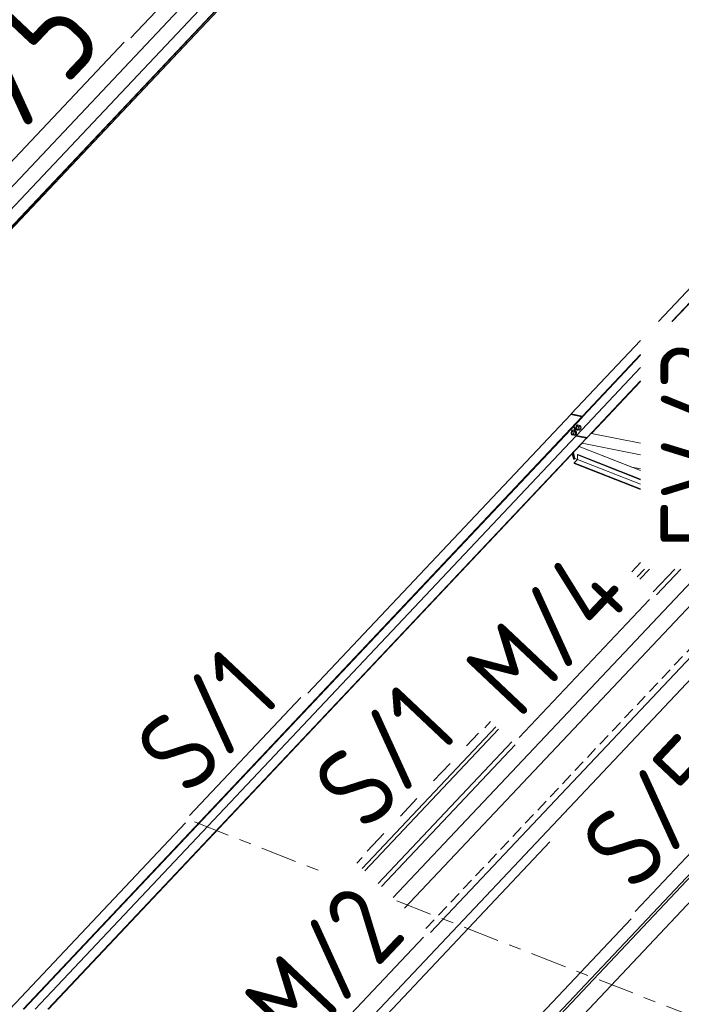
# Model space of a CAD drawing. Header units: millimetres. Extents: x -681 to 506, y -45 to 794.
# Tile 68 of 256: x -309 to -276, y 247 to 296. Entities that reach past the tile are written whole.
import ezdxf

# ---------------------------------------------------------------- set-up
doc = ezdxf.new("R2010")
doc.units = ezdxf.units.MM
doc.header["$LTSCALE"] = 0.6
for name, pattern in [('VERDECKT2', [1.5, 1, -0.5]), ('XKITLINE00', [0]), ('XKITLINE02', [4, 2, -2]), ('XKITLINE03', [6, 3, -1, 1, -1])]:
    doc.linetypes.add(name, pattern=pattern)
for name, color, linetype, lineweight in [('Bolt', 7, 'Continuous', 0), ('Part', 2, 'Continuous', 0), ('PartMark', 3, 'Continuous', 0), ('S-GRID', 1, 'Continuous', 0)]:
    doc.layers.add(name, color=color, linetype=linetype, lineweight=lineweight)
doc.styles.add('ISOCPEUR', font='ISOCPEUR.TTF')

msp = doc.modelspace()

# ---------------------------------------------------------------- linework, layer by layer
at = {"layer": 'Bolt', "color": 3, "linetype": 'XKITLINE00', "lineweight": 0}
for p, q in [((-281.04, 275.891), (-281.057, 275.824)), ((-281.057, 275.824), (-281.054, 275.76)), ((-281.054, 275.76), (-281.033, 275.715)), ((-281.009, 275.942), (-281.04, 275.891)), ((-281.033, 275.82), (-281.017, 275.886)), ((-281.031, 275.755), (-281.033, 275.82)), ((-281.01, 275.71), (-281.031, 275.755)), ((-281.012, 275.881), (-281.025, 275.761)), ((-280.932, 275.743), (-281.025, 275.761)), ((-281.025, 275.761), (-280.974, 275.709)), ((-281.017, 275.886), (-280.985, 275.938)), ((-280.949, 275.948), (-281.012, 275.881)), ((-280.919, 275.863), (-281.012, 275.881)), ((-280.971, 275.964), (-281.009, 275.942)), ((-280.985, 275.938), (-280.948, 275.96)), ((-280.971, 275.964), (-280.948, 275.96)), ((-280.949, 275.948), (-280.856, 275.93)), ((-280.948, 275.96), (-280.914, 275.946)), ((-280.932, 275.743), (-280.919, 275.863)), ((-280.932, 275.743), (-280.882, 275.69)), ((-280.856, 275.93), (-280.919, 275.863)), ((-280.914, 275.946), (-280.911, 275.941)), ((-280.882, 275.69), (-280.837, 275.737)), ((-280.876, 275.744), (-280.832, 275.736)), ((-280.862, 275.875), (-280.818, 275.867)), ((-280.861, 275.797), (-280.852, 275.83)), ((-280.859, 275.764), (-280.861, 275.797)), ((-280.849, 275.742), (-280.859, 275.764)), ((-280.805, 275.877), (-280.856, 275.93)), ((-280.852, 275.83), (-280.837, 275.856)), ((-280.832, 275.736), (-280.849, 275.742)), ((-280.837, 275.856), (-280.818, 275.867)), ((-280.813, 275.747), (-280.832, 275.736)), ((-280.809, 276.135), (-280.826, 276.068)), ((-280.826, 276.068), (-280.823, 276.004)), ((-280.823, 276.004), (-280.802, 275.959)), ((-280.818, 275.867), (-280.801, 275.86)), ((-280.797, 275.772), (-280.813, 275.747)), ((-280.778, 276.186), (-280.809, 276.135)), ((-280.807, 275.863), (-280.805, 275.877)), ((-280.803, 276.064), (-280.786, 276.131)), ((-280.8, 275.999), (-280.803, 276.064)), ((-280.802, 275.959), (-280.768, 275.946)), ((-280.801, 275.86), (-280.79, 275.838)), ((-280.779, 275.955), (-280.8, 275.999)), ((-280.789, 275.806), (-280.797, 275.772)), ((-280.781, 276.126), (-280.794, 276.006)), ((-280.701, 275.987), (-280.794, 276.006)), ((-280.794, 276.006), (-280.744, 275.953)), ((-280.79, 275.838), (-280.789, 275.806)), ((-280.786, 276.131), (-280.755, 276.182)), ((-280.718, 276.193), (-280.781, 276.126)), ((-280.688, 276.107), (-280.781, 276.126)), ((-280.745, 275.942), (-280.779, 275.955)), ((-280.74, 276.208), (-280.778, 276.186)), ((-280.768, 275.946), (-280.745, 275.942)), ((-280.755, 276.182), (-280.717, 276.204)), ((-280.73, 275.95), (-280.745, 275.942)), ((-280.744, 275.953), (-280.651, 275.934)), ((-280.74, 276.208), (-280.717, 276.204)), ((-280.718, 276.193), (-280.625, 276.174)), ((-280.717, 276.204), (-280.683, 276.191)), ((-280.701, 275.987), (-280.688, 276.107)), ((-280.701, 275.987), (-280.651, 275.934)), ((-280.625, 276.174), (-280.688, 276.107)), ((-280.683, 276.191), (-280.68, 276.185)), ((-280.651, 275.934), (-280.607, 275.981)), ((-280.645, 275.989), (-280.601, 275.98)), ((-280.631, 276.12), (-280.587, 276.111)), ((-280.63, 276.041), (-280.622, 276.074)), ((-280.629, 276.009), (-280.63, 276.041)), ((-280.618, 275.986), (-280.629, 276.009)), ((-280.575, 276.121), (-280.625, 276.174)), ((-280.622, 276.074), (-280.606, 276.1)), ((-280.601, 275.98), (-280.618, 275.986)), ((-280.606, 276.1), (-280.587, 276.111)), ((-280.582, 275.991), (-280.601, 275.98)), ((-280.587, 276.111), (-280.57, 276.104)), ((-280.567, 276.016), (-280.582, 275.991)), ((-280.576, 276.107), (-280.575, 276.121)), ((-280.57, 276.104), (-280.56, 276.082)), ((-280.558, 276.05), (-280.567, 276.016)), ((-280.56, 276.082), (-280.558, 276.05)), ((-281.033, 275.715), (-280.999, 275.702)), ((-280.976, 275.697), (-281.01, 275.71)), ((-280.999, 275.702), (-280.976, 275.697)), ((-280.961, 275.706), (-280.976, 275.697)), ((-280.974, 275.709), (-280.882, 275.69))]:
    msp.add_line(p, q, dxfattribs=at)
at = {"layer": 'Part', "color": 2, "linetype": 'XKITLINE00', "lineweight": 0}
for p, q in [((-276.053, 281.342), (-248.243, 310.8)), ((-276.021, 281.342), (-248.237, 310.773)), ((-290.248, 308.924), (-302.962, 295.457)), ((-288.967, 308.073), (-316.208, 279.217)), ((-287.98, 308.245), (-315.606, 278.981)), ((-287.945, 308.251), (-315.587, 278.97)), ((-312.619, 282.032), (-287.853, 308.267)), ((-315.817, 280.713), (-290.083, 307.972)), ((-276.715, 281.342), (-267.972, 290.604)), ((-281.051, 276.749), (-277.597, 280.408)), ((-280.493, 276.638), (-277.597, 279.706)), ((-280.487, 276.611), (-277.597, 279.672)), ((-280.792, 275.679), (-277.597, 279.063)), ((-280.262, 275.574), (-277.597, 278.397)), ((-280.04, 275.776), (-277.597, 278.363)), ((-294.159, 262.864), (-281.08, 276.719)), ((-280.522, 276.607), (-281.08, 276.719)), ((-281.043, 276.711), (-281.051, 276.749)), ((-281.051, 276.749), (-280.493, 276.638)), ((-281.015, 276.706), (-281.017, 276.716)), ((-281.017, 276.716), (-280.487, 276.611)), ((-308.332, 247.149), (-280.522, 276.607)), ((-308.3, 247.149), (-280.516, 276.58)), ((-280.516, 276.58), (-280.522, 276.607)), ((-280.487, 276.611), (-280.493, 276.638)), ((-293.7, 234.223), (-254.504, 275.742)), ((-280.821, 275.649), (-280.928, 276.144)), ((-280.814, 275.658), (-280.921, 276.151)), ((-280.792, 275.679), (-280.899, 276.174)), ((-280.04, 275.776), (-277.597, 275.288)), ((-307.726, 247.149), (-280.821, 275.649)), ((-307.096, 247.149), (-280.291, 275.543)), ((-307.065, 247.149), (-280.501, 275.287)), ((-293.67, 234.086), (-254.474, 275.606)), ((-280.822, 275.653), (-280.815, 275.661)), ((-280.291, 275.543), (-280.821, 275.649)), ((-280.792, 275.679), (-280.262, 275.574)), ((-280.501, 275.287), (-277.597, 274.708)), ((-280.285, 275.516), (-280.291, 275.543)), ((-280.257, 275.547), (-280.262, 275.574)), ((-280.947, 274.504), (-281.002, 274.757)), ((-280.901, 274.495), (-280.966, 274.795)), ((-280.872, 274.526), (-280.937, 274.826)), ((-280.656, 275.123), (-277.597, 273.929)), ((-280.656, 275.123), (-278.029, 274.098)), ((-280.901, 274.495), (-280.947, 274.504)), ((-280.747, 274.477), (-280.902, 274.312)), ((-280.902, 274.312), (-277.597, 273.023)), ((-280.902, 274.312), (-280.902, 274.287)), ((-280.902, 274.287), (-277.597, 272.998)), ((-280.872, 274.526), (-280.901, 274.495)), ((-280.747, 274.477), (-280.872, 274.526)), ((-280.729, 274.725), (-280.747, 274.707)), ((-280.747, 274.707), (-277.597, 273.479)), ((-280.747, 274.707), (-280.747, 274.477)), ((-280.747, 274.477), (-277.597, 273.249)), ((-280.729, 274.725), (-277.597, 273.504)), ((-278.029, 274.098), (-277.597, 274.012)), ((-289.736, 237.026), (-258.697, 269.905)), ((-288.06, 250.948), (-270.179, 269.889)), ((-298.828, 238.441), (-269.869, 269.116)), ((-274.49, 269.029), (-289.91, 252.695)), ((-289.352, 252.168), (-273.434, 269.029)), ((-278.033, 268.9), (-277.597, 269.361)), ((-277.4, 269.029), (-277.763, 268.645)), ((-277.162, 269.029), (-277.637, 268.526)), ((-276.967, 267.894), (-275.894, 269.029)), ((-276.808, 267.744), (-275.595, 269.029)), ((-284.799, 261.192), (-291.449, 254.147)), ((-284.673, 261.073), (-291.323, 254.028)), ((-285.357, 261.142), (-285.069, 261.447)), ((-290.653, 253.396), (-284.003, 260.44)), ((-290.494, 253.246), (-283.844, 260.29)), ((-308.995, 247.149), (-300.251, 256.411)), ((-298.287, 238.333), (-282.117, 255.462)), ((-291.719, 254.402), (-291.449, 254.688)), ((-294.387, 234.36), (-278.071, 251.643))]:
    msp.add_line(p, q, dxfattribs=at)
at = {"layer": 'Part', "color": 4, "linetype": 'VERDECKT2', "lineweight": 0}
msp.add_line((-288.28, 251.156), (-270.513, 269.976), dxfattribs=at)
at = {"layer": 'PartMark', "color": 1, "linetype": 'XKITLINE00', "lineweight": 0}
for p, q in [((-310.622, 287.489), (-303.309, 295.235)), ((-283.642, 260.65), (-277.155, 267.522)), ((-300.049, 256.77), (-294.506, 262.642)), ((-277.87, 252.002), (-271.854, 258.374)), ((-294.659, 244.104), (-288.407, 250.726))]:
    msp.add_line(p, q, dxfattribs=at)
at = {"layer": 'PartMark', "color": 1, "linetype": 'XKITLINE02', "lineweight": 0}
msp.add_line((-291.202, 255.004), (-285.659, 260.876), dxfattribs=at)
at = {"layer": 'S-GRID', "color": 1, "linetype": 'XKITLINE03', "lineweight": 0}
for p, q in [((-299.799, 256.452), (-293.151, 253.859)), ((-289.73, 252.525), (-269.888, 244.786))]:
    msp.add_line(p, q, dxfattribs=at)

# ---------------------------------------------------------------- texts
at = {"layer": 'PartMark', "color": 1, "style": 'ISOCPEUR', "width": 0.85}
for s, height, rotation, p in [('S/5', 5, 46.6502, (-310.646, 288.337)), ('FV/3', 4, 90.0002, (-272.597, 270.029)), ('M/4', 4, 46.6502, (-283.667, 261.498)), ('S/1', 4, 46.6502, (-300.074, 257.618)), ('S/1', 4, 46.6502, (-291.226, 255.853)), ('S/5', 4, 46.6502, (-277.894, 252.851)), ('M/2', 4, 46.6502, (-294.683, 244.952))]:
    msp.add_text(s, height=height, rotation=rotation, dxfattribs=at).set_placement(p)

doc.saveas('drawing.dxf')
